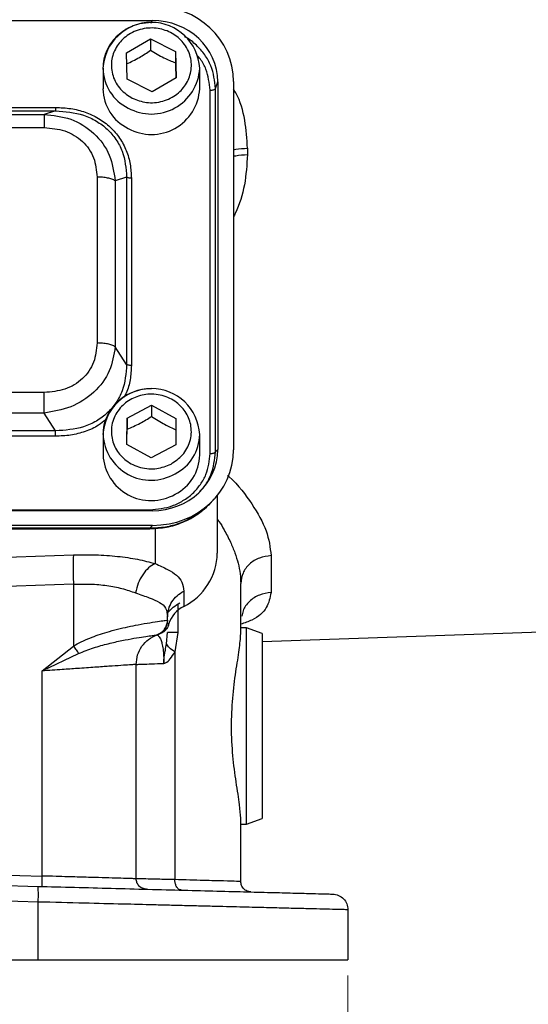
# Model space of a CAD drawing. Header units: inches. Extents: x 0.6 to 16.3, y 0.2 to 11.5.
# Tile 4 of 12: x 5.3 to 6.6, y 4.6 to 7.1. Entities that reach past the tile are written whole.
import ezdxf

# ---------------------------------------------------------------- set-up
doc = ezdxf.new("R2010")
doc.units = ezdxf.units.IN
doc.header["$MEASUREMENT"] = 0
doc.styles.add('SLDTEXTSTYLE0', font='TXT', dxfattribs={"width": 0.75})
doc.dimstyles.new('SLDDIMSTYLE1', dxfattribs={"dimtxt": 0.137795, "dimasz": 0.14, "dimexe": 0, "dimexo": 0.0625, "dimgap": 0.034449, "dimtad": 0, "dimdec": 1, "dimlfac": 1.5, "dimrnd": 1e-09, "dimzin": 12, "dimdsep": 46, "dimtxsty": 'SLDTEXTSTYLE0', "dimblk1": 'CLOSED', "dimblk2": 'CLOSED', "dimsah": 1, "dimcen": 0.09, "dimadec": 0, "dimazin": 3, "dimtfac": 1, "dimtdec": 1, "dimtofl": 0, "dimtmove": 0, "dimatfit": 3, "dimldrblk": 'CLOSED', "dimfxl": 0, "dimfrac": 2, "dimtolj": 1, "dimtzin": 12, "dimarcsym": 0})

# ---------------------------------------------------------------- blocks, each defined once
blk = doc.blocks.new('_Closed')
at = {"color": 0, "linetype": 'ByBlock', "lineweight": -2}
for p, q in [((-1, 0.166667), (0, 0)), ((-1, 0.166667), (-1, -0.166667)), ((0, 0), (-1, -0.166667)), ((0, 0), (-1, 0))]:
    blk.add_line(p, q, dxfattribs=at)
blk = doc.blocks.new('_D_11')
at = {"color": 7, "linetype": 'Continuous', "lineweight": 0}
for p, q in [((2.9252, 4.6268), (2.9252, 4.1511)), ((6.1785, 4.6268), (6.1785, 4.1511)), ((5.2079, 4.3889), (5.1659, 4.3889)), ((5.1659, 4.3889), (5.1659, 4.1702)), ((5.5134, 4.3889), (5.5554, 4.3889)), ((5.5554, 4.3889), (5.5554, 4.1702)), ((2.9252, 4.1905), (5.0451, 4.1905)), ((5.1659, 4.1702), (5.2079, 4.1702)), ((5.5554, 4.1702), (5.5134, 4.1702)), ((6.1785, 4.1905), (5.6762, 4.1905))]:
    blk.add_line(p, q, dxfattribs=at)
at = {"color": 7, "linetype": 'Continuous', "lineweight": 18, "xscale": 0.14, "yscale": 0.14, "rotation": 180.0000000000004}
blk.add_blockref('_Closed', (2.9252, 4.1905, 0.2464), dxfattribs=at)
at = {"color": 7, "linetype": 'Continuous', "lineweight": 18, "xscale": 0.14, "yscale": 0.14}
blk.add_blockref('_Closed', (6.1785, 4.1905, 0.2464), dxfattribs=at)
at = {"color": 7, "linetype": 'Continuous', "lineweight": 18, "char_height": 0.1378, "attachment_point": 1, "style": 'SLDTEXTSTYLE0'}
for s, insert in [('124', (5.2079, 4.3478)), ('4.9', (5.2334, 4.1417))]:
    blk.add_mtext(s, dxfattribs=dict(at, insert=insert))

msp = doc.modelspace()

# ---------------------------------------------------------------- linework, layer by layer
at = {"color": 7, "linetype": 'Continuous', "lineweight": 25}
for p, q in [((3.4252, 7.0615), (5.6792, 7.0615)), ((5.6139, 6.9794), (5.6754, 7.0145)), ((5.6754, 7.0145), (5.7386, 6.9824)), ((5.6754, 7.0145), (5.6754, 6.9859)), ((5.6158, 6.9122), (5.6139, 6.9794)), ((5.7386, 6.9824), (5.7405, 6.9152)), ((5.7386, 6.9824), (5.7386, 6.9537)), ((5.5539, 6.9397), (5.5539, 6.8876)), ((5.8005, 6.8876), (5.8005, 6.9397)), ((5.679, 6.8801), (5.6158, 6.9122)), ((5.7405, 6.9152), (5.679, 6.8801)), ((5.8409, 6.8882), (5.8466, 6.9052)), ((5.8466, 6.9052), (5.8466, 5.968)), ((5.8865, 6.9063), (5.8865, 5.9668)), ((5.8271, 5.9575), (5.8271, 6.8841)), ((5.8409, 5.9617), (5.8409, 6.8882)), ((3.6715, 6.8401), (5.4329, 6.8401)), ((3.6715, 6.8313), (5.4329, 6.8313)), ((5.4329, 6.8313), (5.4038, 6.8222)), ((3.7006, 6.8222), (5.4038, 6.8222)), ((3.7006, 6.7886), (5.4038, 6.7886)), ((5.9224, 6.7359), (5.9224, 6.7196)), ((5.5389, 6.6625), (5.5389, 6.2394)), ((5.6142, 6.662), (5.5851, 6.6529)), ((5.6142, 6.662), (5.6142, 6.1846)), ((5.6263, 6.6595), (5.6263, 6.1821)), ((5.5851, 6.6529), (5.5851, 6.2298)), ((5.6142, 6.1846), (5.5851, 6.2298)), ((5.4038, 6.1132), (3.7006, 6.1132)), ((5.6152, 6.0479), (5.6779, 6.081)), ((5.6779, 6.081), (5.7399, 6.0468)), ((5.6779, 6.081), (5.6779, 6.0523)), ((5.4038, 6.0606), (3.7006, 6.0606)), ((5.4329, 6.0154), (5.4038, 6.0606)), ((5.6145, 5.9807), (5.6152, 6.0479)), ((5.6152, 6.0479), (5.6152, 6.0193)), ((5.7399, 6.0468), (5.7392, 5.9796)), ((5.4329, 6.0154), (3.6715, 6.0154)), ((5.4329, 6.0016), (3.6715, 6.0016)), ((5.5539, 6.0061), (5.5539, 5.954)), ((5.8005, 5.954), (5.8005, 6.0061)), ((5.6765, 5.9465), (5.6145, 5.9807)), ((5.7392, 5.9796), (5.6765, 5.9465)), ((5.8409, 5.9617), (5.8466, 5.968)), ((5.8452, 5.8505), (5.8452, 5.7034)), ((5.8301, 5.8334), (5.8377, 5.8417)), ((5.6792, 5.8117), (3.4252, 5.8117)), ((3.431, 5.8141), (5.6735, 5.8141)), ((5.6804, 5.7744), (3.424, 5.7744)), ((5.6804, 5.7744), (5.6735, 5.7668)), ((5.6735, 5.7668), (3.431, 5.7668)), ((3.431, 5.7658), (5.6735, 5.7658)), ((5.0206, 5.6825), (5.4785, 5.699)), ((5.9824, 5.6972), (5.9824, 5.6032)), ((5.4785, 5.6244), (5.0206, 5.6079)), ((5.4785, 5.6244), (5.4785, 5.4667)), ((5.9052, 5.498), (5.9052, 5.6259)), ((5.7596, 5.6066), (5.7596, 5.5675)), ((5.7185, 5.5329), (5.7185, 5.5414)), ((5.7185, 5.5329), (5.7185, 5.5329)), ((5.7185, 5.5306), (5.7185, 5.5329)), ((5.7158, 5.4719), (5.7185, 5.5009)), ((5.7443, 5.5009), (5.7371, 5.4515)), ((5.9199, 5.5129), (5.9052, 5.5129)), ((5.9599, 5.4983), (5.9199, 5.5129)), ((5.9199, 5.2628), (5.9199, 5.5129)), ((5.9599, 5.4784), (6.913, 5.5117)), ((5.9599, 5.4983), (5.9599, 5.2628)), ((5.6918, 5.4952), (5.6919, 5.4952)), ((5.6936, 5.4958), (5.6958, 5.4965)), ((5.6958, 5.4965), (5.6966, 5.4967)), ((5.6966, 5.4967), (5.6986, 5.4974)), ((5.6986, 5.4974), (5.6986, 5.4978)), ((5.3985, 5.4032), (5.4785, 5.4667)), ((5.7371, 5.4515), (5.7371, 4.871)), ((5.3985, 5.4032), (5.4916, 5.4476)), ((5.3985, 4.8803), (5.3985, 5.4032)), ((5.6385, 4.8733), (5.6385, 5.4198)), ((5.9199, 5.0128), (5.9199, 5.2628)), ((5.9599, 5.2628), (5.9599, 5.0273)), ((5.9052, 4.8664), (5.9052, 5.0277)), ((5.9199, 5.0128), (5.9599, 5.0273)), ((5.9052, 5.0128), (5.9199, 5.0128)), ((4.5519, 4.8758), (5.3878, 4.8539)), ((5.0206, 4.8902), (5.3985, 4.8803)), ((5.3888, 4.8139), (4.5519, 4.8359)), ((5.3888, 4.6662), (5.3888, 4.8139)), ((6.1785, 4.7943), (6.1785, 4.6662)), ((4.5519, 4.6662), (5.3888, 4.6662)), ((5.3888, 4.6662), (6.1785, 4.6662))]:
    msp.add_line(p, q, dxfattribs=at)
at = {"color": 8, "linetype": 'Continuous', "lineweight": 25}
for p, q in [((5.6769, 7.0548), (5.6792, 7.0615)), ((5.6735, 5.7665), (5.6735, 5.7668)), ((5.6873, 5.7672), (5.6873, 5.6769)), ((5.7443, 5.573), (5.7443, 5.5009)), ((5.722, 5.5238), (5.7216, 5.5248))]:
    msp.add_line(p, q, dxfattribs=at)
at = {"color": 7, "linetype": 'Continuous', "lineweight": 25}
for centre, radius, start, end in [((5.6772, 6.9333), 0.1235, 2.976, 177.024), ((5.6675, 6.8889), 0.1137, 180.6471, 244.3351), ((5.6777, 6.8941), 0.123, 241.0893, 356.9767), ((5.6772, 5.9997), 0.1235, 2.9769, 177.0231), ((5.6765, 5.9601), 0.1227, 182.822, 299.9833), ((5.6866, 5.9555), 0.1139, 296.7029, 359.2461), ((5.6909, 5.7057), 0.1543, 296.448, 359.1655), ((5.794, 5.4997), 0.0759, 116.9064, 161.5208)]:
    msp.add_arc(centre, radius, start, end, dxfattribs=at)
at = {"color": 8, "linetype": 'Continuous', "lineweight": 25}
for centre, radius, start, end in [((5.6675, 6.941), 0.1137, 180.6471, 244.3351), ((5.6777, 6.9462), 0.123, 241.0893, 356.9767), ((5.6765, 6.0121), 0.1227, 182.822, 299.9833), ((5.6866, 6.0076), 0.1139, 296.7029, 359.2461)]:
    msp.add_arc(centre, radius, start, end, dxfattribs=at)
at = {"color": 7, "linetype": 'Continuous', "lineweight": 25}
for centre, major_axis, start_param, end_param in [((5.674, 6.9003), (0.2087, 0.0437), 6.091166, 7.631805), ((5.674, 6.9003), (0.1694, 0.0355), 6.091166, 7.631805), ((5.674, 5.9728), (0.1694, -0.0355), 4.934566, 6.475204), ((5.674, 5.9728), (0.2087, -0.0437), 4.934566, 6.475204)]:
    msp.add_ellipse(centre, major_axis=major_axis, ratio=0.927683, start_param=start_param, end_param=end_param, dxfattribs=at)
for points, knots in [([(5.6772, 7.0562), (5.6671, 7.0556), (5.653, 7.0547), (5.6332, 7.0489), (5.6169, 7.042), (5.5992, 7.0308), (5.5829, 7.0159), (5.5689, 6.9973), (5.5592, 6.9753), (5.5542, 6.9587), (5.5544, 6.9499), (5.5545, 6.9494)], [0, 0, 0, 0, 0.165096, 0.231279, 0.34125, 0.455982, 0.579828, 0.710516, 0.847717, 0.991736, 1, 1, 1, 1]), ([(5.6285, 6.8637), (5.6179, 6.8705), (5.6015, 6.881), (5.5867, 6.9021), (5.5787, 6.9201), (5.5748, 6.9394), (5.5754, 6.9644), (5.5854, 6.9939), (5.6065, 7.0178), (5.6286, 7.0318), (5.6481, 7.0393), (5.6687, 7.0429), (5.6955, 7.0424), (5.7271, 7.033), (5.7527, 7.0134), (5.7677, 6.9927), (5.7757, 6.9745), (5.7796, 6.9552), (5.779, 6.9302), (5.769, 6.9007), (5.7479, 6.8768), (5.7258, 6.8628), (5.7063, 6.8553), (5.6857, 6.8518), (5.6587, 6.852), (5.6404, 6.8591), (5.6285, 6.8637)], [0, 0, 0, 0, 0.059864, 0.09209, 0.125, 0.15791, 0.190136, 0.25, 0.309864, 0.34209, 0.375, 0.40791, 0.440136, 0.5, 0.559864, 0.59209, 0.625, 0.65791, 0.690136, 0.75, 0.809864, 0.84209, 0.875, 0.90791, 0.940136, 1, 1, 1, 1]), ([(5.6139, 6.9508), (5.6249, 6.956), (5.6454, 6.9658), (5.6659, 6.9795), (5.6754, 6.9859)], [0, 0, 0, 0, 0.534747, 1, 1, 1, 1]), ([(5.6754, 6.9859), (5.6867, 6.9791), (5.7078, 6.9664), (5.7288, 6.9578), (5.7386, 6.9537)], [0, 0, 0, 0, 0.534747, 1, 1, 1, 1]), ([(5.7386, 6.9537), (5.7389, 6.9404), (5.7393, 6.9266), (5.7396, 6.9151), (5.7396, 6.9148)], [0, 0, 0, 0, 0.97038, 1, 1, 1, 1]), ([(5.4329, 6.8401), (5.4459, 6.8395), (5.4716, 6.8384), (5.5089, 6.8288), (5.5432, 6.813), (5.5733, 6.7906), (5.5973, 6.7625), (5.6143, 6.7302), (5.6245, 6.6954), (5.6257, 6.6715), (5.6263, 6.6595)], [0, 0, 0, 0, 0.12774, 0.250585, 0.375538, 0.500007, 0.624475, 0.749429, 0.874849, 1, 1, 1, 1]), ([(5.4329, 6.8313), (5.4572, 6.8294), (5.4938, 6.8265), (5.5374, 6.8061), (5.5656, 6.7852), (5.5879, 6.759), (5.6096, 6.7185), (5.6123, 6.6846), (5.6142, 6.662)], [0, 0, 0, 0, 0.251011, 0.37739, 0.5, 0.622613, 0.748989, 1, 1, 1, 1]), ([(5.4038, 6.8222), (5.4269, 6.8197), (5.4736, 6.8146), (5.5335, 6.7768), (5.5748, 6.7202), (5.5817, 6.6752), (5.5851, 6.6529)], [0, 0, 0, 0, 0.2475173, 0.5, 0.7524827, 1, 1, 1, 1]), ([(5.4038, 6.7886), (5.4218, 6.7871), (5.4488, 6.7848), (5.481, 6.7696), (5.5019, 6.754), (5.5186, 6.7345), (5.5349, 6.7045), (5.5373, 6.6792), (5.5389, 6.6625)], [0, 0, 0, 0, 0.250062, 0.37621, 0.5, 0.623853, 0.749938, 1, 1, 1, 1]), ([(5.5389, 6.2394), (5.5373, 6.2226), (5.5349, 6.1974), (5.5186, 6.1673), (5.5019, 6.1478), (5.481, 6.1322), (5.4488, 6.117), (5.4218, 6.1147), (5.4038, 6.1132)], [0, 0, 0, 0, 0.250062, 0.37621, 0.5, 0.623853, 0.749938, 1, 1, 1, 1]), ([(5.5851, 6.2298), (5.5817, 6.2089), (5.5748, 6.1667), (5.5335, 6.1115), (5.4736, 6.0723), (5.4269, 6.0644), (5.4038, 6.0606)], [0, 0, 0, 0, 0.247517, 0.5, 0.752483, 1, 1, 1, 1]), ([(5.6142, 6.1846), (5.6123, 6.1617), (5.6096, 6.1273), (5.5879, 6.0864), (5.5656, 6.0601), (5.5374, 6.0393), (5.4938, 6.0192), (5.4572, 6.0169), (5.4329, 6.0154)], [0, 0, 0, 0, 0.251011, 0.37739, 0.5, 0.622613, 0.748989, 1, 1, 1, 1]), ([(5.6772, 6.1227), (5.6671, 6.122), (5.653, 6.1211), (5.6332, 6.1153), (5.6169, 6.1084), (5.5992, 6.0972), (5.5829, 6.0823), (5.569, 6.0637), (5.559, 6.0417), (5.5536, 6.0204), (5.5544, 6.0067), (5.5547, 6.0015)], [0, 0, 0, 0, 0.1525256, 0.2136698, 0.3152675, 0.4212643, 0.5356805, 0.656418, 0.783173, 0.916227, 1, 1, 1, 1]), ([(5.7273, 5.9308), (5.7155, 5.926), (5.6973, 5.9187), (5.6703, 5.9181), (5.6496, 5.9213), (5.6301, 5.9286), (5.6077, 5.9422), (5.5862, 5.9658), (5.5757, 5.9952), (5.5747, 6.0201), (5.5782, 6.0395), (5.5859, 6.0577), (5.6006, 6.0787), (5.6259, 6.0987), (5.6573, 6.1085), (5.684, 6.1094), (5.7048, 6.1061), (5.7243, 6.0989), (5.7467, 6.0853), (5.7682, 6.0617), (5.7787, 6.0323), (5.7797, 6.0074), (5.7762, 5.988), (5.7684, 5.9698), (5.754, 5.9486), (5.7378, 5.9378), (5.7273, 5.9308)], [0, 0, 0, 0, 0.059864, 0.09209, 0.125, 0.15791, 0.190136, 0.25, 0.309864, 0.34209, 0.375, 0.40791, 0.440136, 0.5, 0.559864, 0.59209, 0.625, 0.65791, 0.690136, 0.75, 0.809864, 0.84209, 0.875, 0.90791, 0.940136, 1, 1, 1, 1]), ([(5.6152, 6.0193), (5.6264, 6.0241), (5.6474, 6.0332), (5.6682, 6.0462), (5.6779, 6.0523)], [0, 0, 0, 0, 0.534747, 1, 1, 1, 1]), ([(5.6779, 6.0523), (5.689, 6.0451), (5.7097, 6.0318), (5.7303, 6.0225), (5.7399, 6.0181)], [0, 0, 0, 0, 0.534747, 1, 1, 1, 1]), ([(5.6148, 5.9805), (5.6148, 5.9824), (5.615, 5.994), (5.6151, 6.0077), (5.6152, 6.0193)], [0, 0, 0, 0, 0.157195, 1, 1, 1, 1]), ([(5.6735, 5.8141), (5.6929, 5.816), (5.7228, 5.8189), (5.7586, 5.8367), (5.7832, 5.8551), (5.8029, 5.878), (5.822, 5.9115), (5.8251, 5.9393), (5.8271, 5.9575)], [0, 0, 0, 0, 0.240853, 0.369278, 0.5, 0.630722, 0.759147, 1, 1, 1, 1]), ([(5.6735, 5.7659), (5.6876, 5.7667), (5.7165, 5.7682), (5.7586, 5.7814), (5.7982, 5.8025), (5.8195, 5.8232), (5.8303, 5.8335)], [0, 0, 0, 0, 0.240515, 0.489269, 0.743239, 1, 1, 1, 1]), ([(5.826, 5.8302), (5.8237, 5.8274), (5.8129, 5.8145), (5.7871, 5.7966), (5.7513, 5.779), (5.7126, 5.7685), (5.6867, 5.7673), (5.6735, 5.7668)], [0, 0, 0, 0, 0.064698, 0.305184, 0.549257, 0.769699, 1, 1, 1, 1]), ([(5.4785, 5.699), (5.4975, 5.6993), (5.536, 5.7), (5.5913, 5.6959), (5.6432, 5.6886), (5.6726, 5.6808), (5.6873, 5.6769)], [0, 0, 0, 0, 0.246357, 0.496982, 0.74919, 1, 1, 1, 1]), ([(5.6873, 5.6769), (5.6814, 5.6737), (5.6697, 5.6673), (5.6546, 5.6493), (5.6427, 5.6271), (5.639, 5.6106), (5.6371, 5.6023)], [0, 0, 0, 0, 0.250006, 0.499998, 0.750005, 1, 1, 1, 1]), ([(5.6873, 5.6769), (5.6982, 5.6719), (5.7206, 5.6615), (5.7428, 5.6475), (5.7571, 5.6303), (5.7588, 5.6146), (5.7596, 5.6066)], [0, 0, 0, 0, 0.231639, 0.476918, 0.734744, 1, 1, 1, 1]), ([(5.4785, 5.6244), (5.493, 5.6247), (5.5223, 5.6254), (5.5641, 5.6214), (5.6035, 5.614), (5.6258, 5.6063), (5.6371, 5.6023)], [0, 0, 0, 0, 0.2463996, 0.4948313, 0.7420557, 1, 1, 1, 1]), ([(5.6371, 5.6023), (5.6493, 5.5979), (5.6736, 5.5891), (5.6993, 5.5787), (5.7157, 5.5644), (5.7176, 5.5491), (5.7185, 5.5414)], [0, 0, 0, 0, 0.247971, 0.49533, 0.745303, 1, 1, 1, 1]), ([(5.4785, 5.4667), (5.485, 5.4703), (5.4987, 5.4781), (5.5202, 5.4872), (5.5423, 5.4954), (5.5659, 5.5029), (5.5915, 5.5098), (5.6183, 5.516), (5.6469, 5.5217), (5.6754, 5.5266), (5.6989, 5.5301), (5.7147, 5.5323), (5.7172, 5.5327), (5.7185, 5.5329)], [0, 0, 0, 0, 0.05804, 0.121656, 0.181764, 0.245538, 0.323978, 0.407603, 0.496572, 0.617574, 0.748497, 0.871284, 1, 1, 1, 1]), ([(5.6918, 5.4952), (5.696, 5.4972), (5.7044, 5.5011), (5.7127, 5.5112), (5.7176, 5.5221), (5.7182, 5.5293), (5.7185, 5.5329)], [0, 0, 0, 0, 0.27977, 0.559537, 0.779763, 1, 1, 1, 1]), ([(5.722, 5.5238), (5.7211, 5.521), (5.7195, 5.5154), (5.7144, 5.5079), (5.7075, 5.5014), (5.7015, 5.4987), (5.6986, 5.4974)], [0, 0, 0, 0, 0.25192, 0.503164, 0.752496, 1, 1, 1, 1]), ([(5.7159, 5.5183), (5.7159, 5.5185), (5.7168, 5.5204), (5.7178, 5.5237), (5.718, 5.5265), (5.7182, 5.5278)], [0, 0, 0, 0, 0.055567, 0.568, 1, 1, 1, 1]), ([(5.4916, 5.4476), (5.5043, 5.4527), (5.53, 5.463), (5.5678, 5.4731), (5.6028, 5.481), (5.6335, 5.4866), (5.6586, 5.4906), (5.6771, 5.4932), (5.6891, 5.4948), (5.6909, 5.4951), (5.6918, 5.4952)], [0, 0, 0, 0, 0.122415, 0.247577, 0.37369, 0.499666, 0.625316, 0.750635, 0.875305, 1, 1, 1, 1]), ([(5.6919, 5.4952), (5.6924, 5.4949), (5.6934, 5.4944), (5.699, 5.4886), (5.7035, 5.477), (5.7064, 5.464), (5.7082, 5.4483), (5.7089, 5.4338), (5.7089, 5.4262), (5.7089, 5.4225)], [0, 0, 0, 0, 0.283842, 0.551774, 0.675697, 0.791595, 0.898594, 0.949597, 1, 1, 1, 1]), ([(5.9052, 5.0277), (5.9045, 5.0383), (5.903, 5.0618), (5.8934, 5.1171), (5.8844, 5.1857), (5.8805, 5.2601), (5.8839, 5.3347), (5.8925, 5.4026), (5.9025, 5.4606), (5.9043, 5.4855), (5.9052, 5.498)], [0, 0, 0, 0, 0.110557, 0.244359, 0.370145, 0.495459, 0.620747, 0.74649, 0.872816, 1, 1, 1, 1]), ([(5.7089, 5.4225), (5.7089, 5.4225), (5.7089, 5.4225), (5.7089, 5.4224), (5.7089, 5.4224), (5.7089, 5.4224), (5.7089, 5.4224), (5.7089, 5.4224), (5.7089, 5.4224), (5.7089, 5.4224), (5.7089, 5.4225), (5.7089, 5.4225), (5.7089, 5.4227), (5.7089, 5.4234), (5.7089, 5.4242), (5.7089, 5.4249), (5.7089, 5.4252), (5.709, 5.4256), (5.709, 5.4263), (5.709, 5.4274), (5.7091, 5.4291), (5.7092, 5.4316), (5.7095, 5.435), (5.7101, 5.44), (5.7112, 5.4473), (5.7133, 5.4583), (5.7148, 5.4668), (5.7158, 5.4719)], [0, 0, 0, 0, 0.000387, 0.000578, 0.000598, 0.000604, 0.00061, 0.000616, 0.000623, 0.000645, 0.000834, 0.001712, 0.0032, 0.013797, 0.042063, 0.050351, 0.053046, 0.057814, 0.07301, 0.095051, 0.126704, 0.171959, 0.236771, 0.330288, 0.467535, 0.67471, 1, 1, 1, 1]), ([(5.7089, 5.4225), (5.7105, 5.4229), (5.7163, 5.4245), (5.7267, 5.4339), (5.7334, 5.4453), (5.7371, 5.4515)], [0, 0, 0, 0, 0.139884, 0.52827, 1, 1, 1, 1]), ([(5.7371, 5.4515), (5.732, 5.4552), (5.7217, 5.4625), (5.7177, 5.4688), (5.7158, 5.4719)], [0, 0, 0, 0, 0.499995, 1, 1, 1, 1]), ([(5.6385, 5.4198), (5.6377, 5.4197), (5.6361, 5.4196), (5.6226, 5.4187), (5.6007, 5.4172), (5.5756, 5.4154), (5.5522, 5.4138), (5.5331, 5.4125), (5.5117, 5.411), (5.4841, 5.4091), (5.4465, 5.4065), (5.4158, 5.4044), (5.3985, 5.4032)], [0, 0, 0, 0, 0.120065, 0.243321, 0.369788, 0.49948, 0.559839, 0.623234, 0.689668, 0.759139, 0.864253, 1, 1, 1, 1]), ([(5.6385, 5.4198), (5.6394, 5.4198), (5.641, 5.4199), (5.6548, 5.4204), (5.6765, 5.4212), (5.698, 5.4221), (5.7089, 5.4225)], [0, 0, 0, 0, 0.241763, 0.489012, 0.741755, 1, 1, 1, 1]), ([(5.6385, 4.8733), (5.6377, 4.8734), (5.6361, 4.8734), (5.6226, 4.8738), (5.6007, 4.8744), (5.5706, 4.8753), (5.5329, 4.8764), (5.4964, 4.8775), (5.4626, 4.8784), (5.4327, 4.8793), (5.4105, 4.8799), (5.3985, 4.8803)], [0, 0, 0, 0, 0.120191, 0.243561, 0.370113, 0.499848, 0.623463, 0.75913, 0.825792, 0.906085, 1, 1, 1, 1]), ([(5.7371, 4.871), (5.7219, 4.8714), (5.6918, 4.8721), (5.6612, 4.8728), (5.642, 4.8733), (5.6397, 4.8733), (5.6385, 4.8733)], [0, 0, 0, 0, 0.2619814, 0.5159738, 0.7619793, 1, 1, 1, 1]), ([(5.7541, 4.8443), (5.7516, 4.8449), (5.7465, 4.846), (5.7409, 4.8532), (5.7376, 4.8619), (5.7373, 4.868), (5.7371, 4.871)], [0, 0, 0, 0, 0.279634, 0.559249, 0.779637, 1, 1, 1, 1]), ([(5.9052, 4.8664), (5.9031, 4.8664), (5.8988, 4.8665), (5.8646, 4.8675), (5.8124, 4.8689), (5.7627, 4.8703), (5.7371, 4.871)], [0, 0, 0, 0, 0.2481, 0.499972, 0.743507, 1, 1, 1, 1]), ([(5.3878, 4.8539), (5.419, 4.8531), (5.4823, 4.8515), (5.5765, 4.849), (5.6702, 4.8465), (5.7609, 4.8442), (5.8462, 4.8419), (5.9234, 4.8399), (5.9905, 4.8382), (6.046, 4.8367), (6.0888, 4.8356), (6.1184, 4.8348), (6.1363, 4.8343), (6.1385, 4.8343), (6.1396, 4.8342)], [0, 0, 0, 0, 0.078032, 0.158314, 0.24071, 0.326281, 0.412792, 0.500054, 0.587301, 0.6738, 0.759364, 0.841727, 0.921989, 1, 1, 1, 1]), ([(6.1785, 4.7943), (6.1774, 4.7943), (6.175, 4.7944), (6.1555, 4.7949), (6.1267, 4.7956), (6.0909, 4.7965), (6.0512, 4.7974), (6.0043, 4.7986), (5.9592, 4.7997), (5.9192, 4.8007), (5.8862, 4.8016), (5.8506, 4.8024), (5.8126, 4.8034), (5.772, 4.8044), (5.7288, 4.8055), (5.6734, 4.8069), (5.5998, 4.8087), (5.5014, 4.8111), (5.4283, 4.813), (5.3888, 4.8139)], [0, 0, 0, 0, 0.079768, 0.160951, 0.243549, 0.306446, 0.370139, 0.43463, 0.49992, 0.534019, 0.569107, 0.605181, 0.642244, 0.680293, 0.719331, 0.759355, 0.825954, 0.906172, 1, 1, 1, 1])]:
    msp.add_open_spline(points, degree=3, knots=knots, dxfattribs=at)
at = {"color": 8, "linetype": 'Continuous', "lineweight": 25}
for points, knots in [([(5.8409, 6.8882), (5.8386, 6.9079), (5.8351, 6.9382), (5.8143, 6.9747), (5.7926, 6.999), (5.7744, 7.0144), (5.7629, 7.0199), (5.7615, 7.0206)], [0, 0, 0, 0, 0.371876, 0.57374, 0.77249, 0.971247, 1, 1, 1, 1]), ([(5.8271, 6.8841), (5.8249, 6.9022), (5.8216, 6.9299), (5.8062, 6.9591), (5.7965, 6.9697), (5.7934, 6.973)], [0, 0, 0, 0, 0.564142, 0.864946, 1, 1, 1, 1]), ([(5.9224, 6.7359), (5.9208, 6.7597), (5.9175, 6.8074), (5.904, 6.8594), (5.8886, 6.8834), (5.8865, 6.8866)], [0, 0, 0, 0, 0.46484, 0.930102, 1, 1, 1, 1]), ([(5.8865, 6.7318), (5.8885, 6.7323), (5.8987, 6.7352), (5.9119, 6.7356), (5.9224, 6.7359)], [0, 0, 0, 0, 0.196962, 1, 1, 1, 1]), ([(5.9224, 6.7196), (5.9207, 6.6939), (5.9173, 6.6423), (5.9014, 6.5895), (5.8881, 6.5637), (5.8865, 6.5607)], [0, 0, 0, 0, 0.467939, 0.937598, 1, 1, 1, 1]), ([(5.8865, 6.7154), (5.8885, 6.7159), (5.8987, 6.7189), (5.9119, 6.7193), (5.9224, 6.7196)], [0, 0, 0, 0, 0.196962, 1, 1, 1, 1]), ([(5.6263, 6.1821), (5.6256, 6.17), (5.6242, 6.1461), (5.6174, 6.1189), (5.6098, 6.1053), (5.608, 6.1021)], [0, 0, 0, 0, 0.4429438, 0.8689115, 1, 1, 1, 1]), ([(5.5608, 6.0434), (5.5549, 6.0386), (5.5392, 6.026), (5.5085, 6.0129), (5.4713, 6.0032), (5.4457, 6.0021), (5.4329, 6.0016)], [0, 0, 0, 0, 0.169208, 0.445649, 0.723122, 1, 1, 1, 1]), ([(5.8004, 5.8604), (5.8049, 5.8652), (5.8168, 5.878), (5.8349, 5.9114), (5.8385, 5.9419), (5.8409, 5.9617)], [0, 0, 0, 0, 0.172998, 0.463963, 1, 1, 1, 1]), ([(5.8717, 5.9011), (5.8727, 5.9003), (5.8999, 5.8771), (5.9348, 5.8286), (5.9751, 5.7599), (5.98, 5.7181), (5.9824, 5.6972)], [0, 0, 0, 0, 0.012567, 0.343169, 0.671979, 1, 1, 1, 1]), ([(5.8452, 5.7909), (5.8467, 5.7887), (5.8533, 5.7794), (5.8648, 5.7595), (5.8789, 5.7328), (5.8906, 5.7042), (5.8989, 5.6772), (5.9042, 5.6509), (5.9049, 5.6341), (5.9052, 5.6259)], [0, 0, 0, 0, 0.037509, 0.161912, 0.345704, 0.508489, 0.670338, 0.839879, 1, 1, 1, 1]), ([(5.9824, 5.6032), (5.9798, 5.5899), (5.9746, 5.5632), (5.9461, 5.5367), (5.915, 5.5256), (5.9052, 5.5221)], [0, 0, 0, 0, 0.406373, 0.814211, 1, 1, 1, 1]), ([(5.9824, 5.6032), (5.9722, 5.6018), (5.9517, 5.599), (5.9266, 5.5814), (5.911, 5.5616), (5.909, 5.5476), (5.9083, 5.5431)], [0, 0, 0, 0, 0.288133, 0.576266, 0.864399, 1, 1, 1, 1])]:
    msp.add_open_spline(points, degree=3, knots=knots, dxfattribs=at)
at = {"color": 7, "linetype": 'Continuous', "lineweight": 25}
for points in [[(5.8271, 6.8841), (5.8287, 6.8842), (5.832, 6.8843), (5.8362, 6.8852), (5.8395, 6.8866), (5.8404, 6.8877), (5.8409, 6.8882)], [(5.4329, 6.8401), (5.4329, 6.839), (5.4329, 6.8367), (5.4329, 6.8341), (5.4329, 6.8321), (5.4329, 6.8315), (5.4329, 6.8313)], [(5.4038, 6.8222), (5.4038, 6.8211), (5.4038, 6.8189), (5.4038, 6.8114), (5.4038, 6.8013), (5.4038, 6.7928), (5.4038, 6.7886)], [(5.5851, 6.6529), (5.5825, 6.6543), (5.5772, 6.6571), (5.5658, 6.6601), (5.5529, 6.6621), (5.5436, 6.6623), (5.5389, 6.6625)], [(5.6263, 6.6595), (5.6251, 6.6595), (5.6226, 6.6596), (5.6192, 6.6601), (5.6162, 6.6609), (5.6149, 6.6616), (5.6142, 6.662)], [(5.5851, 6.2298), (5.5825, 6.2312), (5.5772, 6.2339), (5.5658, 6.237), (5.5529, 6.239), (5.5436, 6.2392), (5.5389, 6.2394)], [(5.6263, 6.1821), (5.6251, 6.1822), (5.6226, 6.1822), (5.6192, 6.1828), (5.6162, 6.1835), (5.6149, 6.1843), (5.6142, 6.1846)], [(5.4038, 6.0606), (5.4038, 6.0644), (5.4038, 6.0721), (5.4038, 6.0857), (5.4038, 6.0998), (5.4038, 6.1088), (5.4038, 6.1132)], [(5.4329, 6.0016), (5.4329, 6.0027), (5.4329, 6.0051), (5.4329, 6.0088), (5.4329, 6.0124), (5.4329, 6.0144), (5.4329, 6.0154)], [(5.8271, 5.9575), (5.8287, 5.9576), (5.832, 5.9577), (5.8362, 5.9586), (5.8395, 5.96), (5.8404, 5.9611), (5.8409, 5.9617)], [(5.4785, 5.699), (5.4782, 5.6954), (5.4777, 5.6884), (5.4775, 5.6702), (5.4777, 5.6485), (5.4782, 5.6324), (5.4785, 5.6244)], [(5.9824, 5.6972), (5.9722, 5.6958), (5.9518, 5.6932), (5.9264, 5.6766), (5.9086, 5.6533), (5.9064, 5.6351), (5.9052, 5.6259)], [(5.7185, 5.5414), (5.7191, 5.548), (5.7202, 5.5612), (5.7289, 5.5796), (5.7418, 5.5956), (5.7537, 5.6029), (5.7596, 5.6066)], [(5.7192, 5.5519), (5.7236, 5.5568), (5.7325, 5.5665), (5.7441, 5.5732), (5.7499, 5.5766)], [(5.7185, 5.5329), (5.7182, 5.5288), (5.7174, 5.5206), (5.7117, 5.5095), (5.7031, 5.5004), (5.6956, 5.4969), (5.6919, 5.4952)], [(5.7443, 5.5009), (5.7405, 5.5009), (5.7328, 5.5009), (5.7248, 5.5009), (5.7195, 5.5009), (5.7189, 5.5009), (5.7185, 5.5009)], [(5.6385, 5.4198), (5.6393, 5.428), (5.6407, 5.4444), (5.6523, 5.4666), (5.6694, 5.4849), (5.6843, 5.4918), (5.6918, 5.4952)], [(5.4785, 5.4667), (5.4809, 5.4632), (5.4857, 5.4564), (5.4897, 5.4505), (5.4916, 5.4476)], [(5.3992, 4.8536), (5.399, 4.854), (5.3986, 4.8549), (5.3983, 4.861), (5.3983, 4.8698), (5.3984, 4.8768), (5.3985, 4.8803)], [(5.6645, 4.8467), (5.6611, 4.8472), (5.6542, 4.8481), (5.6457, 4.8543), (5.6397, 4.863), (5.6389, 4.8699), (5.6385, 4.8733)], [(5.3888, 4.8139), (5.3889, 4.8192), (5.3891, 4.8297), (5.389, 4.8429), (5.3885, 4.8521), (5.388, 4.8533), (5.3878, 4.8539)], [(5.9312, 4.8397), (5.9277, 4.8402), (5.9209, 4.8411), (5.9123, 4.8473), (5.9064, 4.8561), (5.9056, 4.8629), (5.9052, 4.8664)], [(6.1396, 4.8342), (6.1447, 4.8335), (6.155, 4.8321), (6.1678, 4.8228), (6.1768, 4.8097), (6.178, 4.7994), (6.1785, 4.7943)]]:
    msp.add_open_spline(points, degree=3, dxfattribs=at)

# ---------------------------------------------------------------- dimensions: what is measured, and where the dimension line sits
at = {"color": 7, "linetype": 'Continuous', "lineweight": 18}
dim = msp.add_linear_dim(base=(6.1785, 4.1905), p1=(2.9252, 4.6662), p2=(6.1785, 4.6662), dimstyle='SLDDIMSTYLE1', dxfattribs=at)
dim.commit()
dim.dimension.update_dxf_attribs({"geometry": '_D_11', "text_midpoint": (5.3606, 4.1905), "dimtype": 160})

doc.saveas('drawing.dxf')
